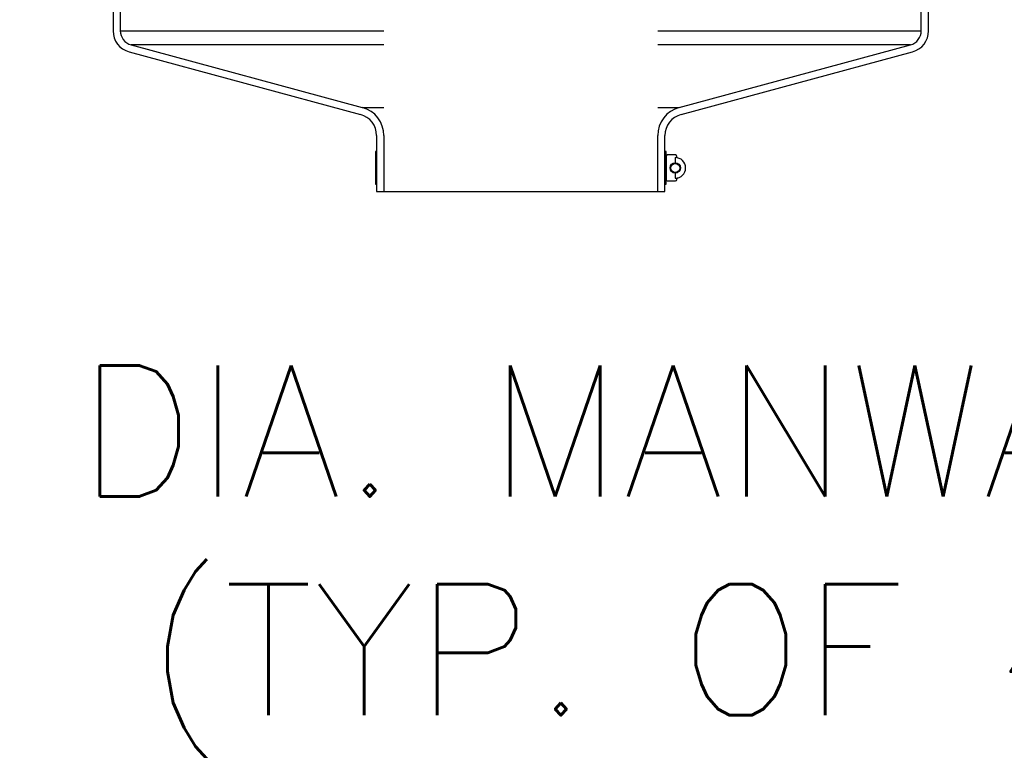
# Model space of a CAD drawing. Extents: x 2963 to 4079, y -422 to 622.
# Tile 67 of 119: x 3623 to 3640, y 469 to 481. Entities that reach past the tile are written whole.
import ezdxf

# ---------------------------------------------------------------- set-up
doc = ezdxf.new("R2010")
doc.units = 0
doc.header["$MEASUREMENT"] = 0
doc.layers.add('SPILL-BUCKET', color=1, linetype='CONTINUOUS')
doc.layers.add('TEXT', color=3, linetype='CONTINUOUS')
doc.styles.add('SIMPLEX', font='simplex')

msp = doc.modelspace()

# ---------------------------------------------------------------- linework, layer by layer
at = {"layer": 'SPILL-BUCKET', "linetype": 'Continuous'}
for p, q in [((3624.47982, 484.73404), (3624.47982, 481.09055)), ((3624.60474, 484.73404), (3624.60474, 481.09055)), ((3638.34534, 481.09055), (3638.34534, 484.73404)), ((3638.47026, 481.09055), (3638.47026, 484.73404)), ((3624.75757, 480.72857), (3628.72398, 479.65574)), ((3624.7899, 480.84923), (3628.75631, 479.7764)), ((3634.19377, 479.7764), (3638.16017, 480.84923)), ((3634.2261, 479.65574), (3638.1925, 480.72857)), ((3629.00173, 479.29376), (3629.00173, 478.33217)), ((3629.12665, 479.29376), (3629.12665, 478.33217)), ((3633.82343, 478.33217), (3633.82343, 479.29376)), ((3633.94835, 478.33217), (3633.94835, 479.29376)), ((3629.00173, 478.33217), (3629.12665, 478.33217)), ((3629.12665, 478.33217), (3633.82343, 478.33217)), ((3633.82343, 478.33217), (3633.94835, 478.33217))]:
    msp.add_line(p, q, dxfattribs=at)
at = {"layer": 'SPILL-BUCKET', "color": 7}
for p, q in [((3624.60474, 481.09055), (3629.12665, 481.09055)), ((3633.82343, 481.09055), (3638.34534, 481.09055)), ((3629.12665, 480.84923), (3624.7899, 480.84923)), ((3638.16017, 480.84923), (3633.82343, 480.84923)), ((3628.75631, 479.7764), (3629.12665, 479.7764)), ((3633.82343, 479.7764), (3634.19377, 479.7764))]:
    msp.add_line(p, q, dxfattribs=at)
at = {"layer": 'SPILL-BUCKET', "color": 7, "linetype": 'Continuous'}
for p, q in [((3629.00173, 479.0192), (3628.98174, 479.0192)), ((3628.98174, 479.0192), (3628.98174, 478.45708)), ((3629.00173, 479.0192), (3629.00173, 478.45708)), ((3633.94835, 478.45708), (3633.94835, 479.0192)), ((3633.96834, 479.0192), (3633.94835, 479.0192)), ((3633.96834, 478.45708), (3633.96834, 479.0192)), ((3633.96834, 478.93702), (3633.96834, 478.53926)), ((3634.13009, 478.96089), (3633.99221, 478.96089)), ((3634.12426, 478.91634), (3634.12426, 478.82724)), ((3634.15396, 478.92302), (3634.15396, 478.93702)), ((3634.12426, 478.64904), (3634.12426, 478.55994)), ((3634.15396, 478.53926), (3634.15396, 478.55326)), ((3628.98174, 478.45708), (3629.00173, 478.45708)), ((3633.94835, 478.45708), (3633.96834, 478.45708)), ((3633.99221, 478.51539), (3634.13009, 478.51539))]:
    msp.add_line(p, q, dxfattribs=at)
for radius in [0.0891, 0.07722]:
    msp.add_circle((3634.12426, 478.73814), radius, dxfattribs=at)
at = {"layer": 'SPILL-BUCKET', "linetype": 'Continuous'}
for centre, radius, start, end in [((3624.85457, 481.09055), 0.37474, 180, 255.000001), ((3624.85457, 481.09055), 0.24983, 180, 255), ((3638.09551, 481.09055), 0.24983, 285, 0), ((3638.09551, 481.09055), 0.37474, 284.999999, 0), ((3628.62699, 479.29376), 0.49966, 0, 75), ((3634.32309, 479.29376), 0.49966, 105, 180), ((3628.62699, 479.29376), 0.37474, 0, 75.000001), ((3634.32309, 479.29376), 0.37474, 104.999999, 180)]:
    msp.add_arc(centre, radius, start, end, dxfattribs=at)
at = {"layer": 'SPILL-BUCKET', "color": 7, "linetype": 'Continuous'}
for centre, radius, start, end in [((3633.99221, 478.93702), 0.02387, 89.999959, 179.999959), ((3634.12426, 478.73814), 0.1782, 269.999959, 89.999959), ((3634.13009, 478.93702), 0.02387, 359.999959, 89.999959), ((3634.1651, 478.92302), 0.01114, 179.999959, 257.544166), ((3633.99221, 478.53926), 0.02387, 179.999959, 269.999959), ((3634.13009, 478.53926), 0.02387, 269.999959, 359.999959), ((3634.1651, 478.55326), 0.01114, 102.455752, 179.999959)]:
    msp.add_arc(centre, radius, start, end, dxfattribs=at)

# ---------------------------------------------------------------- texts
at = {"layer": 'TEXT', "insert": (3642.86583, 475.3527), "char_height": 2.25, "width": 53.8771439, "attachment_point": 3, "style": 'SIMPLEX'}
msp.add_mtext('18" DIA. MANWAY\\P(TYP. OF 4)', dxfattribs=at)

doc.saveas('drawing.dxf')
